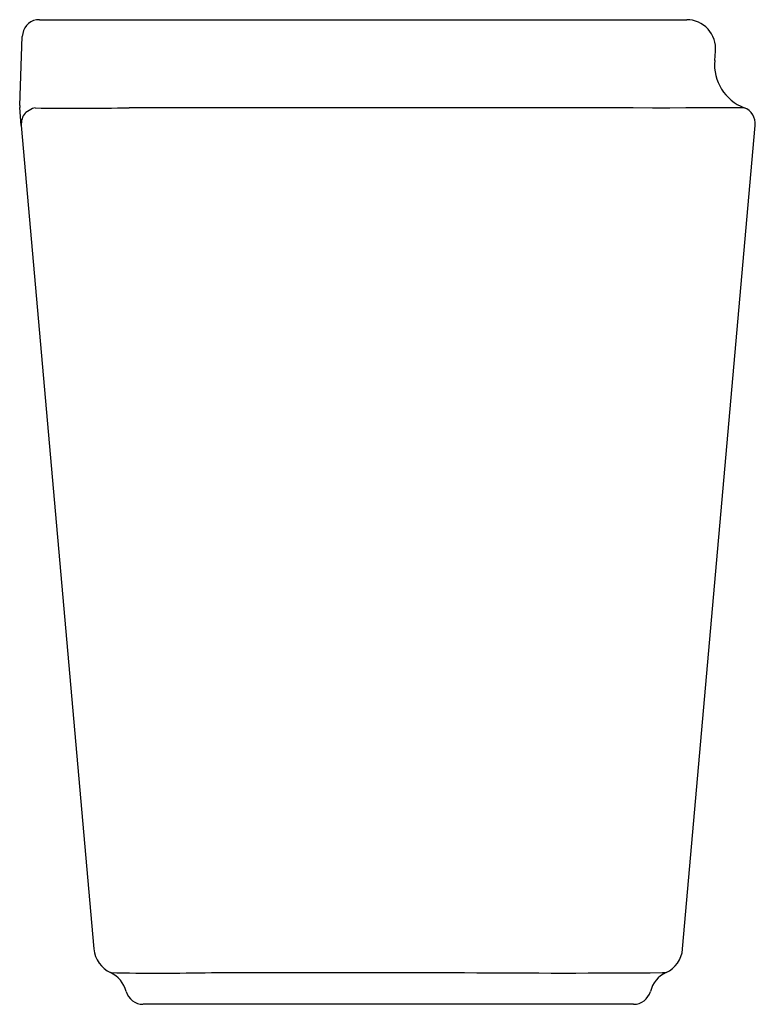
# Model space of a CAD drawing. Header units: millimetres. Extents: x 789.458 to 789.585, y 273.458 to 273.628.
import ezdxf

# ---------------------------------------------------------------- set-up
doc = ezdxf.new("R2010")
doc.units = ezdxf.units.MM
doc.layers.add('SANINDUSA', color=3, linetype='Continuous')

msp = doc.modelspace()

# ---------------------------------------------------------------- linework, layer by layer
at = {"layer": 'SANINDUSA'}
for p, q in [((789.4613694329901, 273.6281863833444), (789.4623078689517, 273.6281863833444)), ((789.4623078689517, 273.6281863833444), (789.4691333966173, 273.6281863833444)), ((789.4691333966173, 273.6281863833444), (789.4766250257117, 273.6281863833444)), ((789.4766250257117, 273.6281863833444), (789.5470425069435, 273.6281863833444)), ((789.5470425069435, 273.6281863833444), (789.5708313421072, 273.6281863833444)), ((789.5708313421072, 273.6281863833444), (789.5731684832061, 273.6281863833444)), ((789.4579549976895, 273.6133708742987), (789.4583712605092, 273.6252910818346)), ((789.4584864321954, 273.6258072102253), (789.4583712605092, 273.6252910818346)), ((789.5780092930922, 273.6211485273), (789.5781494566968, 273.6227506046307)), ((789.4582365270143, 273.6099227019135), (789.4579647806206, 273.6130024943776)), ((789.4782735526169, 273.6129844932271), (789.4768496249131, 273.6129779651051)), ((789.547802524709, 273.6129837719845), (789.5465728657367, 273.6129858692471)), ((789.5808756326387, 273.6129853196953), (789.580631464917, 273.6129828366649)), ((789.4582365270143, 273.6099227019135), (789.4707814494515, 273.4677469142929)), ((789.5724680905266, 273.4677411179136), (789.5850133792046, 273.609921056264)), ((789.4737585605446, 273.4636015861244), (789.4737756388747, 273.4635931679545)), ((789.4910842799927, 273.4636550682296), (789.491962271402, 273.4636595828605)), ((789.5340151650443, 273.4636577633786), (789.534771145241, 273.4636560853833)), ((789.569001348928, 273.4636560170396), (789.5690798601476, 273.4636580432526)), ((789.4912861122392, 273.4581863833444), (789.4792650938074, 273.4581863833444)), ((789.4918568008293, 273.4581863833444), (789.4912861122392, 273.4581863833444)), ((789.5336220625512, 273.4581863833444), (789.4918568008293, 273.4581863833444)), ((789.5342455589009, 273.4581863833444), (789.5336220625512, 273.4581863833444)), ((789.5634174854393, 273.4581863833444), (789.5342455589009, 273.4581863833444)), ((789.5634853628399, 273.4581863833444), (789.5634174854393, 273.4581863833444)), ((789.563995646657, 273.4581863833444), (789.5634853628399, 273.4581863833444))]:
    msp.add_line(p, q, dxfattribs=at)
at = {"layer": 'SANINDUSA', "flags": 128}
for points in [[(789.4601872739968, 273.6128752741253), (789.4589889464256, 273.6121824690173), (789.4588908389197, 273.6120710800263)], [(789.5465728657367, 273.6129858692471), (789.5439941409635, 273.6129858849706), (789.5221188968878, 273.612985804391), (789.5001966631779, 273.6129853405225), (789.4782735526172, 273.6129844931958)], [(789.580631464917, 273.6129828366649), (789.5793451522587, 273.6129667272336), (789.5773890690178, 273.6129536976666), (789.5753874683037, 273.6129460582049), (789.5730058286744, 273.6129409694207), (789.5702860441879, 273.6129386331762), (789.5672607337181, 273.6129391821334), (789.5639506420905, 273.6129425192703), (789.560414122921, 273.6129485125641), (789.5568177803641, 273.6129566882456), (789.5530797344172, 273.6129669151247), (789.547802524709, 273.6129837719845)], [(789.5831034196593, 273.6129859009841), (789.5827945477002, 273.6129858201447), (789.5818649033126, 273.6129855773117), (789.5808756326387, 273.6129853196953)], [(789.491962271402, 273.4636595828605), (789.511902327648, 273.463658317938), (789.5340151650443, 273.4636577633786)], [(789.5690798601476, 273.4636580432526), (789.5694751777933, 273.4636578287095), (789.5696072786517, 273.4636577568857), (789.5696072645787, 273.4636577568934)]]:
    msp.add_lwpolyline(points, dxfattribs=at)
at = {"layer": 'SANINDUSA'}
for centre, radius, start, end in [((789.4613190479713, 273.625311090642), 0.0028757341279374, 88.99608360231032, 170.0656722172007), ((789.5731684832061, 273.6231863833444), 0.005, 355.0000000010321, 90), ((789.5859788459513, 273.620451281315), 0.008000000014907, 174.9802572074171, 248.9479926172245), ((789.4609531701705, 273.6132661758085), 0.0030000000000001, 177.9999999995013, 185.0424510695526), ((789.4606326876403, 273.6116266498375), 0.0013256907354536, 90.23775812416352, 109.632512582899), ((789.4678830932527, 274.1542072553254), 0.541303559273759, 269.2319553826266, 270.9491308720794), ((789.5820251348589, 273.6101863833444), 0.0030000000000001, 354.9012308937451, 68.91545210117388), ((789.4612249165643, 273.6101863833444), 0.0030000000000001, 141.0801805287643, 185.0424510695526), ((789.4757620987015, 273.4681863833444), 0.0049999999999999, 185.0424510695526, 245.0400815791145), ((789.5674879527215, 273.4681863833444), 0.0049999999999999, 295.0494838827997, 354.8113672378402), ((789.4715234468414, 273.459129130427), 0.0050000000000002, 14.90141236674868, 64.92114549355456), ((789.4823234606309, 273.9203127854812), 0.456741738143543, 268.912169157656, 271.099064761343), ((789.5518907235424, 275.7057094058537), 2.242118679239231, 269.5625168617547, 270.4372543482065), ((789.5717266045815, 273.459129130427), 0.0050000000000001, 115.0559820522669, 165.0707996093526), ((789.4792544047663, 273.4611863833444), 0.0030000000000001, 194.9014123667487, 270), ((789.563995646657, 273.4611863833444), 0.0030000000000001, 270, 345.0879734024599)]:
    msp.add_arc(centre, radius, start, end, dxfattribs=at)

doc.saveas('drawing.dxf')
